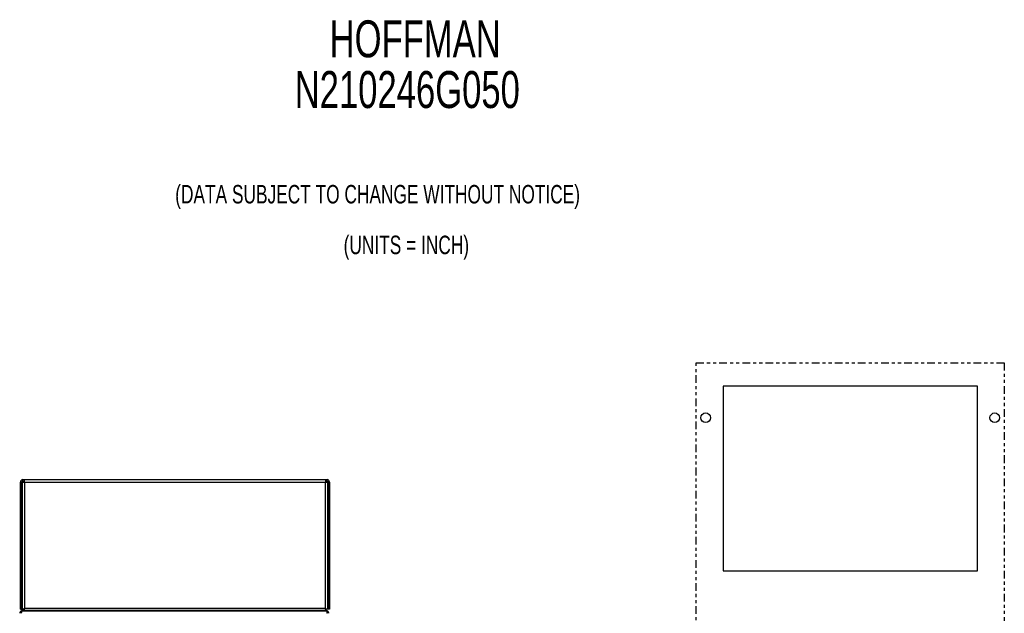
# Model space of a CAD drawing. Extents: x 2 to 63.8, y 0.7 to 42.
# Tile 7 of 7: x 30.5 to 62.5, y 22.7 to 42. Entities that reach past the tile are written whole.
import ezdxf

# ---------------------------------------------------------------- set-up
doc = ezdxf.new("R2010")
doc.units = 0
doc.linetypes.add('PHANTOM', pattern=[0.5, 0.25, -0.05, 0.05, -0.05, 0.05, -0.05])
for name, color, linetype in [('ACCESSORIES', 11, 'CONTINUOUS'), ('BODY', 3, 'CONTINUOUS'), ('TEXT', 7, 'CONTINUOUS')]:
    doc.layers.add(name, color=color, linetype=linetype)
doc.styles.add('SLDTEXTSTYLE0', font='TXT', dxfattribs={"width": 0.7})

# ---------------------------------------------------------------- blocks, each defined once
blk = doc.blocks.new('SW_NOTE_1')
at = {"layer": 'TEXT', "color": 0, "linetype": 'CONTINUOUS', "style": 'SLDTEXTSTYLE0', "width": 0.7}
for s, p in [('(DATA SUBJECT TO CHANGE WITHOUT NOTICE)', (1.512, 0.173)), ('(UNITS = INCH)', (6.976, -1.473))]:
    blk.add_text(s, height=0.6, dxfattribs=at).set_placement(p)

msp = doc.modelspace()

# ---------------------------------------------------------------- linework, layer by layer
at = {"layer": 'ACCESSORIES', "linetype": 'PHANTOM'}
for p, q in [((52.5, 9.957), (52.5, 30.857)), ((52.5, 30.857), (62.5, 30.857)), ((62.5, 30.857), (62.5, 9.957))]:
    msp.add_line(p, q, dxfattribs=at)
at = {"layer": 'ACCESSORIES', "linetype": 'CONTINUOUS'}
for p, q in [((61.625, 30.107), (53.375, 30.107)), ((53.375, 30.107), (53.375, 24.107)), ((61.625, 24.107), (61.625, 30.107)), ((53.375, 24.107), (61.625, 24.107))]:
    msp.add_line(p, q, dxfattribs=at)
for centre in [(52.81, 29.077), (62.19, 29.077)]:
    msp.add_circle(centre, 0.156, dxfattribs=at)
at = {"layer": 'BODY', "linetype": 'CONTINUOUS'}
for p, q in [((30.572, 22.867), (30.572, 26.99)), ((30.619, 26.99), (30.572, 26.99)), ((30.619, 22.867), (30.619, 26.99)), ((30.625, 26.99), (30.625, 22.867)), ((30.625, 26.99), (30.702, 26.99)), ((30.649, 27.02), (30.649, 27.067)), ((30.649, 27.067), (30.702, 27.067)), ((30.649, 27.02), (30.702, 27.02)), ((30.702, 26.99), (30.702, 27.067)), ((30.702, 27.067), (40.472, 27.067)), ((30.702, 26.99), (40.472, 26.99)), ((30.702, 26.99), (30.702, 22.897)), ((40.472, 27.067), (40.472, 26.99)), ((40.472, 27.067), (40.525, 27.067)), ((40.472, 27.02), (40.525, 27.02)), ((40.472, 22.897), (40.472, 26.99)), ((40.472, 26.99), (40.549, 26.99)), ((40.525, 27.02), (40.525, 27.067)), ((40.549, 22.867), (40.549, 26.99)), ((40.555, 26.99), (40.555, 22.867)), ((40.555, 26.99), (40.602, 26.99)), ((40.602, 26.99), (40.602, 22.867)), ((30.572, 22.867), (30.619, 22.867)), ((30.624, 22.805), (30.619, 22.817)), ((40.509, 22.817), (30.619, 22.817)), ((30.619, 22.817), (30.619, 22.806)), ((30.702, 22.867), (30.625, 22.867)), ((30.628, 22.807), (40.5, 22.807)), ((30.702, 22.897), (40.472, 22.897)), ((30.702, 22.867), (30.702, 22.897)), ((30.702, 22.82), (30.702, 22.867)), ((30.702, 22.82), (40.472, 22.82)), ((40.472, 22.867), (40.472, 22.897)), ((40.472, 22.867), (40.472, 22.82)), ((40.549, 22.867), (40.472, 22.867)), ((40.509, 22.817), (40.505, 22.805)), ((40.509, 22.817), (40.509, 22.806)), ((40.602, 22.867), (40.555, 22.867))]:
    msp.add_line(p, q, dxfattribs=at)
for points in [[(30.628, 22.807), (30.626, 22.807), (30.624, 22.807), (30.622, 22.806), (30.619, 22.806), (30.617, 22.806), (30.615, 22.806), (30.613, 22.805), (30.611, 22.805), (30.609, 22.804), (30.606, 22.804), (30.604, 22.803), (30.602, 22.803), (30.6, 22.802), (30.598, 22.801), (30.596, 22.8), (30.594, 22.799), (30.592, 22.798), (30.59, 22.797), (30.588, 22.796), (30.586, 22.795), (30.584, 22.794), (30.583, 22.793), (30.581, 22.791), (30.579, 22.79), (30.577, 22.788), (30.576, 22.787), (30.574, 22.785), (30.572, 22.784), (30.571, 22.782), (30.569, 22.781), (30.568, 22.779), (30.567, 22.777), (30.565, 22.776), (30.564, 22.774), (30.563, 22.772), (30.561, 22.77), (30.56, 22.768), (30.559, 22.766), (30.558, 22.764), (30.557, 22.762), (30.556, 22.76), (30.555, 22.758), (30.554, 22.756), (30.554, 22.754), (30.553, 22.752), (30.552, 22.75), (30.552, 22.748), (30.551, 22.746), (30.551, 22.743), (30.551, 22.741), (30.55, 22.739), (30.55, 22.737), (30.55, 22.735), (30.55, 22.732), (30.549, 22.73), (30.549, 22.728)], [(30.609, 22.752), (30.608, 22.751), (30.608, 22.751), (30.607, 22.751), (30.607, 22.75), (30.606, 22.75), (30.606, 22.749), (30.605, 22.749), (30.605, 22.748), (30.604, 22.748), (30.604, 22.747), (30.603, 22.747), (30.603, 22.746), (30.603, 22.746), (30.602, 22.745), (30.602, 22.745), (30.601, 22.744), (30.601, 22.743), (30.601, 22.743), (30.601, 22.742), (30.6, 22.741), (30.6, 22.741), (30.6, 22.74), (30.6, 22.739), (30.599, 22.739), (30.599, 22.738), (30.599, 22.738), (30.599, 22.737), (30.599, 22.736), (30.598, 22.736), (30.598, 22.735), (30.598, 22.734), (30.598, 22.733), (30.598, 22.733), (30.598, 22.732), (30.598, 22.731), (30.598, 22.731), (30.598, 22.73), (30.597, 22.729), (30.597, 22.729), (30.597, 22.728)], [(30.604, 22.728), (30.605, 22.73), (30.605, 22.732), (30.606, 22.735), (30.606, 22.737), (30.607, 22.739), (30.607, 22.741), (30.607, 22.743), (30.608, 22.746), (30.608, 22.748), (30.609, 22.75), (30.609, 22.752), (30.61, 22.754), (30.61, 22.756), (30.61, 22.758), (30.611, 22.76), (30.611, 22.762), (30.612, 22.764), (30.612, 22.766), (30.613, 22.768), (30.613, 22.77), (30.613, 22.772), (30.614, 22.774), (30.614, 22.776), (30.615, 22.777), (30.615, 22.779), (30.615, 22.781), (30.616, 22.782), (30.616, 22.784), (30.617, 22.785), (30.617, 22.787), (30.618, 22.788), (30.618, 22.79), (30.618, 22.791), (30.619, 22.793), (30.619, 22.794), (30.62, 22.795), (30.62, 22.796), (30.621, 22.797), (30.621, 22.798), (30.621, 22.799), (30.622, 22.8), (30.622, 22.801), (30.623, 22.802), (30.623, 22.803), (30.624, 22.803), (30.624, 22.804), (30.624, 22.805), (30.625, 22.805), (30.625, 22.805), (30.626, 22.806), (30.626, 22.806), (30.627, 22.806), (30.627, 22.807), (30.627, 22.807), (30.628, 22.807), (30.628, 22.807)], [(40.5, 22.807), (40.501, 22.807), (40.501, 22.807), (40.502, 22.806), (40.502, 22.806), (40.502, 22.806), (40.503, 22.806), (40.503, 22.805), (40.504, 22.805), (40.504, 22.804), (40.505, 22.804), (40.505, 22.803), (40.505, 22.803), (40.506, 22.802), (40.506, 22.801), (40.507, 22.8), (40.507, 22.799), (40.508, 22.798), (40.508, 22.797), (40.508, 22.796), (40.509, 22.795), (40.509, 22.794), (40.51, 22.793), (40.51, 22.791), (40.511, 22.79), (40.511, 22.788), (40.511, 22.787), (40.512, 22.785), (40.512, 22.784), (40.513, 22.782), (40.513, 22.781), (40.514, 22.779), (40.514, 22.777), (40.514, 22.776), (40.515, 22.774), (40.515, 22.772), (40.516, 22.77), (40.516, 22.768), (40.517, 22.766), (40.517, 22.764), (40.517, 22.762), (40.518, 22.76), (40.518, 22.758), (40.519, 22.756), (40.519, 22.754), (40.52, 22.752), (40.52, 22.75), (40.52, 22.748), (40.521, 22.746), (40.521, 22.743), (40.522, 22.741), (40.522, 22.739), (40.523, 22.737), (40.523, 22.735), (40.523, 22.732), (40.524, 22.73), (40.524, 22.728)], [(40.579, 22.728), (40.579, 22.73), (40.579, 22.732), (40.579, 22.735), (40.578, 22.737), (40.578, 22.739), (40.578, 22.741), (40.578, 22.743), (40.577, 22.746), (40.577, 22.748), (40.576, 22.75), (40.576, 22.752), (40.575, 22.754), (40.574, 22.756), (40.573, 22.758), (40.573, 22.76), (40.572, 22.762), (40.571, 22.764), (40.57, 22.766), (40.568, 22.768), (40.567, 22.77), (40.566, 22.772), (40.565, 22.774), (40.563, 22.776), (40.562, 22.777), (40.561, 22.779), (40.559, 22.781), (40.558, 22.782), (40.556, 22.784), (40.555, 22.785), (40.553, 22.787), (40.551, 22.788), (40.55, 22.79), (40.548, 22.791), (40.546, 22.793), (40.544, 22.794), (40.542, 22.795), (40.54, 22.796), (40.539, 22.797), (40.537, 22.798), (40.535, 22.799), (40.533, 22.8), (40.531, 22.801), (40.528, 22.802), (40.526, 22.803), (40.524, 22.803), (40.522, 22.804), (40.52, 22.805), (40.518, 22.805), (40.516, 22.805), (40.514, 22.806), (40.511, 22.806), (40.509, 22.806), (40.507, 22.807), (40.505, 22.807), (40.503, 22.807), (40.5, 22.807)], [(40.531, 22.728), (40.531, 22.729), (40.531, 22.729), (40.531, 22.73), (40.531, 22.731), (40.531, 22.731), (40.531, 22.732), (40.531, 22.733), (40.531, 22.734), (40.53, 22.734), (40.53, 22.735), (40.53, 22.736), (40.53, 22.736), (40.53, 22.737), (40.53, 22.738), (40.53, 22.738), (40.529, 22.739), (40.529, 22.74), (40.529, 22.74), (40.529, 22.741), (40.528, 22.741), (40.528, 22.742), (40.528, 22.743), (40.527, 22.743), (40.527, 22.744), (40.527, 22.745), (40.526, 22.745), (40.526, 22.746), (40.526, 22.746), (40.525, 22.747), (40.525, 22.747), (40.524, 22.748), (40.524, 22.749), (40.523, 22.749), (40.523, 22.749), (40.522, 22.75), (40.522, 22.75), (40.521, 22.751), (40.521, 22.751), (40.52, 22.751), (40.52, 22.752)]]:
    msp.add_lwpolyline(points, dxfattribs=at)
for centre, radius, start, end in [((30.649, 26.99), 0.077, 90, 180), ((30.649, 26.99), 0.03, 90, 180), ((40.525, 26.99), 0.077, 0, 90), ((40.525, 26.99), 0.03, 0, 90)]:
    msp.add_arc(centre, radius, start, end, dxfattribs=at)

# ---------------------------------------------------------------- block references
at = {"layer": 'TEXT'}
msp.add_blockref('SW_NOTE_1', (34.084, 35.861), dxfattribs=at)

# ---------------------------------------------------------------- texts
at = {"layer": 'TEXT', "color": 0, "linetype": 'CONTINUOUS', "style": 'SLDTEXTSTYLE0', "width": 0.7}
for s, p in [('HOFFMAN', (40.606, 40.778)), ('N210246G050', (39.473, 39.132))]:
    msp.add_text(s, height=1.2, dxfattribs=at).set_placement(p)

doc.saveas('drawing.dxf')
